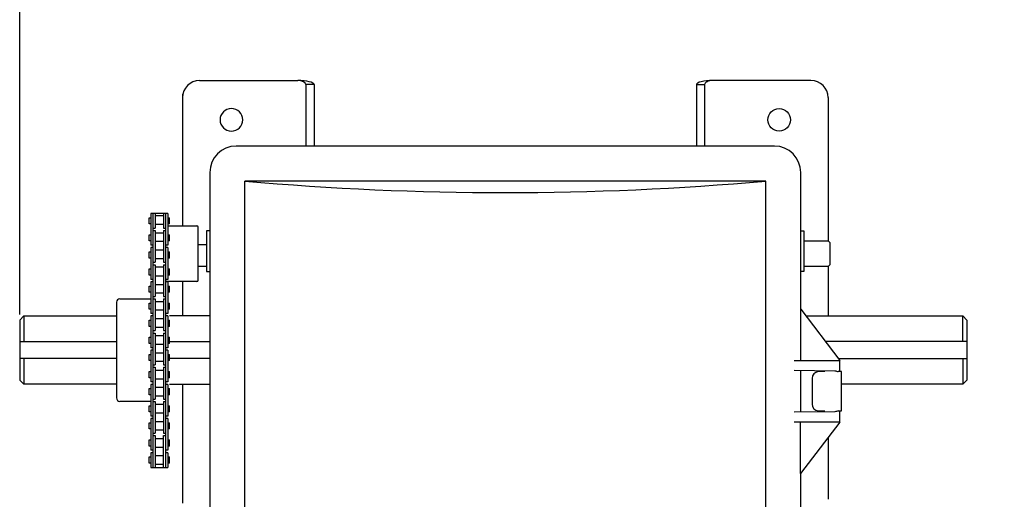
# Model space of a CAD drawing. Header units: inches. Extents: x 169.6 to 213.7, y 214.8 to 266.5.
# Tile 6 of 28: x 176.04 to 176.744, y 224.017 to 224.36. Entities that reach past the tile are written whole.
import ezdxf

# ---------------------------------------------------------------- set-up
doc = ezdxf.new("R2010")
doc.units = ezdxf.units.IN
doc.header["$LTSCALE"] = 0.25
doc.header["$MEASUREMENT"] = 0
doc.layers.add('ANNOTATIONS', color=1, linetype='Continuous')
doc.layers.add('RMX OPERATOR LH', color=7, linetype='Continuous')
doc.styles.add('ARIAL', font='arial.ttf', dxfattribs={"height": 0.09375})
doc.dimstyles.new('ARIAL', dxfattribs={"dimtxt": 0.09375, "dimasz": 0.09375, "dimexe": 0.03125, "dimexo": 0.046875, "dimgap": 0.09, "dimtad": 0, "dimtih": 1, "dimtoh": 1, "dimdec": 4, "dimzin": 0, "dimdsep": 46, "dimlunit": 4, "dimtxsty": 'ARIAL', "dimcen": 0.09, "dimadec": 0, "dimazin": 0, "dimtfac": 1, "dimtdec": 4, "dimtix": 1, "dimtofl": 0, "dimtmove": 0, "dimatfit": 3, "dimfxl": 0.18, "dimfrac": 2, "dimtolj": 1, "dimtzin": 0, "dimarcsym": 0})

# ---------------------------------------------------------------- blocks, each defined once
blk = doc.blocks.new('*D30')
at = {"layer": 'ANNOTATIONS', "color": 0, "lineweight": -2, "transparency": 16777216}
for p, q in [((176.03988, 224.14912), (176.03988, 225.48532)), ((177.00038, 224.17718), (177.00038, 225.48532)), ((176.13363, 225.45407), (176.2144, 225.45407)), ((176.90663, 225.45407), (176.85324, 225.45407))]:
    blk.add_line(p, q, dxfattribs=at)
at = {"layer": 'ANNOTATIONS', "color": 0, "transparency": 16777216}
for points in [[(176.13363, 225.46969), (176.13363, 225.43844), (176.03988, 225.45407)], [(176.90663, 225.46969), (176.90663, 225.43844), (177.00038, 225.45407)]]:
    blk.add_solid(points, dxfattribs=at)
at = {"layer": 'defpoints', "color": 0, "transparency": 16777216}
for p in [(176.03988, 225.45407), (177.00038, 224.1303), (176.03988, 224.10225)]:
    blk.add_point(p, dxfattribs=at)
at = {"layer": 'ANNOTATIONS', "color": 0, "transparency": 16777216, "insert": (176.53382, 225.45407), "char_height": 0.09375, "attachment_point": 5, "style": 'ARIAL'}
blk.add_mtext('\\A1;1\'-7 3/4"', dxfattribs=at)
blk = doc.blocks.new('*D31')
at = {"layer": 'ANNOTATIONS', "color": 0, "lineweight": -2, "transparency": 16777216}
for p, q in [((176.03988, 224.19205), (176.03988, 225.2377)), ((176.84413, 224.92718), (176.84413, 225.2377)), ((176.13363, 225.20645), (176.23664, 225.20645)), ((176.75038, 225.20645), (176.65703, 225.20645))]:
    blk.add_line(p, q, dxfattribs=at)
at = {"layer": 'ANNOTATIONS', "color": 0, "transparency": 16777216}
for points in [[(176.13363, 225.22208), (176.13363, 225.19083), (176.03988, 225.20645)], [(176.75038, 225.22208), (176.75038, 225.19083), (176.84413, 225.20645)]]:
    blk.add_solid(points, dxfattribs=at)
at = {"layer": 'defpoints', "color": 0, "transparency": 16777216}
for p in [(176.03988, 225.20645), (176.84413, 224.8803), (176.03988, 224.14517)]:
    blk.add_point(p, dxfattribs=at)
at = {"layer": 'ANNOTATIONS', "color": 0, "transparency": 16777216, "insert": (176.44683, 225.20645), "char_height": 0.09375, "attachment_point": 5, "style": 'ARIAL'}
blk.add_mtext('\\A1;1\'-3"', dxfattribs=at)

msp = doc.modelspace()

# ---------------------------------------------------------------- linework, layer by layer
at = {"layer": 'RMX OPERATOR LH'}
for p, q in [((176.16845, 224.31628), (176.23855, 224.31628)), ((176.60536, 224.31628), (176.53526, 224.31628)), ((176.25027, 224.31335), (176.24441, 224.31335)), ((176.24441, 224.31335), (176.24441, 224.26941)), ((176.25027, 224.31335), (176.25027, 224.26941)), ((176.52354, 224.31335), (176.5294, 224.31335)), ((176.52354, 224.31335), (176.52354, 224.26941)), ((176.5294, 224.31335), (176.5294, 224.26941)), ((176.15624, 224.30641), (176.15624, 224.21243)), ((176.61757, 224.30407), (176.61757, 224.20174)), ((176.57921, 224.26941), (176.1946, 224.26941)), ((176.17576, 224.25056), (176.17576, 223.95151)), ((176.20071, 223.86853), (176.20071, 224.24445)), ((176.5731, 224.24445), (176.20071, 224.24445)), ((176.5731, 223.46304), (176.5731, 224.24445)), ((176.59805, 224.15288), (176.59805, 224.25056)), ((176.14564, 224.21243), (176.16652, 224.21243)), ((176.1675, 224.17372), (176.1675, 224.21145)), ((176.17576, 224.20886), (176.17348, 224.20886)), ((176.17348, 224.20886), (176.17348, 224.17983)), ((176.59805, 224.20886), (176.60033, 224.20886)), ((176.60033, 224.20886), (176.60033, 224.17983)), ((176.60033, 224.20174), (176.61774, 224.20174)), ((176.61774, 224.20174), (176.61921, 224.20028)), ((176.17348, 224.19891), (176.1675, 224.19891)), ((176.61921, 224.18489), (176.61921, 224.20028)), ((176.17348, 224.18343), (176.1675, 224.18343)), ((176.61774, 224.18343), (176.60033, 224.18343)), ((176.61757, 224.18343), (176.61757, 224.1481)), ((176.61921, 224.18489), (176.61774, 224.18343)), ((176.17348, 224.17983), (176.17576, 224.17983)), ((176.60033, 224.17983), (176.59805, 224.17983)), ((176.16652, 224.17274), (176.14418, 224.17274)), ((176.15624, 224.17274), (176.15624, 224.1481)), ((176.11146, 224.16034), (176.13368, 224.16034)), ((176.10901, 224.1579), (176.10901, 224.08952)), ((176.03988, 224.14517), (176.04281, 224.1481)), ((176.03988, 224.14517), (176.03988, 224.10225)), ((176.04281, 224.1481), (176.10901, 224.1481)), ((176.04281, 224.1481), (176.04281, 224.12981)), ((176.17576, 224.1481), (176.14686, 224.1481)), ((176.60185, 224.1481), (176.71385, 224.1481)), ((176.71678, 224.14517), (176.71385, 224.1481)), ((176.71385, 224.12981), (176.71385, 224.1481)), ((176.71678, 224.14517), (176.71678, 224.10225)), ((176.03988, 224.12981), (176.10901, 224.12981)), ((176.14686, 224.12981), (176.17576, 224.12981)), ((176.71678, 224.12981), (176.61573, 224.12981)), ((176.10901, 224.11761), (176.03988, 224.11761)), ((176.04281, 224.11761), (176.04281, 224.09932)), ((176.17576, 224.11761), (176.14686, 224.11761)), ((176.6249, 224.11761), (176.71678, 224.11761)), ((176.71385, 224.11761), (176.71385, 224.09932)), ((176.62589, 224.10832), (176.62589, 224.11625)), ((176.59805, 224.07932), (176.59805, 224.10923)), ((176.6063, 224.10343), (176.6063, 224.08512)), ((176.62711, 224.10832), (176.62491, 224.10832)), ((176.62711, 224.08023), (176.62711, 224.10832)), ((176.62711, 224.08023), (176.62711, 224.10832)), ((176.04281, 224.09932), (176.03988, 224.10225)), ((176.10901, 224.09932), (176.04281, 224.09932)), ((176.14686, 224.09932), (176.17543, 224.09932)), ((176.15624, 224.09932), (176.15624, 224.01445)), ((176.71385, 224.09932), (176.62711, 224.09932)), ((176.71385, 224.09932), (176.71678, 224.10225)), ((176.13368, 224.08708), (176.11146, 224.08708)), ((176.62245, 224.07957), (176.59328, 224.07928)), ((176.61053, 224.08023), (176.61518, 224.08023)), ((176.62491, 224.08023), (176.62711, 224.08023)), ((176.62491, 224.08023), (176.62711, 224.08023)), ((176.62589, 224.0723), (176.62589, 224.08023)), ((176.62589, 224.0723), (176.59328, 224.0723)), ((176.59778, 224.03567), (176.59778, 224.0723)), ((176.62589, 224.0723), (176.59791, 224.03567)), ((176.61757, 224.06131), (176.61757, 224.01714)), ((176.13368, 224.03995), (176.14564, 224.03995)), ((176.59778, 224.03567), (176.59791, 224.03567))]:
    msp.add_line(p, q, dxfattribs=at)
at = {"layer": 'RMX OPERATOR LH', "linetype": 'Continuous'}
for p, q in [((176.13246, 224.2183), (176.13368, 224.2183)), ((176.13246, 224.21391), (176.13246, 224.2183)), ((176.14564, 224.22133), (176.13368, 224.22133)), ((176.13368, 224.22133), (176.13368, 224.19867)), ((176.13514, 224.22133), (176.13514, 224.03995)), ((176.13661, 224.22133), (176.13661, 224.21088)), ((176.13661, 224.21977), (176.14271, 224.21977)), ((176.14271, 224.22133), (176.14271, 224.21088)), ((176.14418, 224.22133), (176.14418, 224.03995)), ((176.14564, 224.22133), (176.14564, 224.19867)), ((176.14564, 224.2183), (176.14686, 224.2183)), ((176.14686, 224.21391), (176.14686, 224.2183)), ((176.13368, 224.21391), (176.13246, 224.21391)), ((176.13514, 224.21088), (176.13661, 224.21088)), ((176.13514, 224.20912), (176.13661, 224.20912)), ((176.13514, 224.20912), (176.13661, 224.20912)), ((176.14271, 224.21342), (176.13661, 224.21342)), ((176.13661, 224.20912), (176.13661, 224.18646)), ((176.14271, 224.21088), (176.14418, 224.21088)), ((176.14271, 224.20912), (176.14271, 224.18646)), ((176.14271, 224.20912), (176.14418, 224.20912)), ((176.14271, 224.20912), (176.14418, 224.20912)), ((176.14686, 224.21391), (176.14564, 224.21391)), ((176.13246, 224.20609), (176.13368, 224.20609)), ((176.13246, 224.2017), (176.13246, 224.20609)), ((176.13246, 224.20609), (176.13368, 224.20609)), ((176.13246, 224.2017), (176.13246, 224.20609)), ((176.13368, 224.2017), (176.13246, 224.2017)), ((176.13368, 224.2017), (176.13246, 224.2017)), ((176.13661, 224.20756), (176.14271, 224.20756)), ((176.14564, 224.20609), (176.1467, 224.20609)), ((176.14564, 224.20609), (176.14686, 224.20609)), ((176.14686, 224.2017), (176.14564, 224.2017)), ((176.14686, 224.2017), (176.14686, 224.20609)), ((176.13514, 224.19867), (176.13368, 224.19867)), ((176.13514, 224.19867), (176.13368, 224.19867)), ((176.13514, 224.19691), (176.13368, 224.19691)), ((176.13368, 224.19691), (176.13368, 224.17425)), ((176.14271, 224.20121), (176.13661, 224.20121)), ((176.13661, 224.19535), (176.14271, 224.19535)), ((176.14564, 224.19867), (176.14418, 224.19867)), ((176.14564, 224.19691), (176.14418, 224.19691)), ((176.14564, 224.19691), (176.14564, 224.17425)), ((176.13246, 224.19389), (176.13368, 224.19389)), ((176.13246, 224.18949), (176.13246, 224.19389)), ((176.13368, 224.18949), (176.13246, 224.18949)), ((176.14271, 224.189), (176.13661, 224.189)), ((176.14564, 224.19389), (176.14686, 224.19389)), ((176.14686, 224.18949), (176.14564, 224.18949)), ((176.14686, 224.18949), (176.14686, 224.19389)), ((176.13246, 224.18168), (176.13368, 224.18168)), ((176.13246, 224.17728), (176.13246, 224.18168)), ((176.13246, 224.18168), (176.13368, 224.18168)), ((176.13246, 224.17728), (176.13246, 224.18168)), ((176.13514, 224.18646), (176.13661, 224.18646)), ((176.13514, 224.1847), (176.13661, 224.1847)), ((176.13514, 224.1847), (176.13661, 224.1847)), ((176.13661, 224.1847), (176.13661, 224.16204)), ((176.13661, 224.18314), (176.14271, 224.18314)), ((176.14271, 224.18646), (176.14418, 224.18646)), ((176.14271, 224.1847), (176.14271, 224.16204)), ((176.14271, 224.1847), (176.14418, 224.1847)), ((176.14271, 224.1847), (176.14418, 224.1847)), ((176.14564, 224.18168), (176.1467, 224.18168)), ((176.14564, 224.18168), (176.14686, 224.18168)), ((176.14686, 224.17728), (176.14686, 224.18168)), ((176.13368, 224.17728), (176.13246, 224.17728)), ((176.13368, 224.17728), (176.13246, 224.17728)), ((176.13514, 224.17425), (176.13368, 224.17425)), ((176.13514, 224.17425), (176.13368, 224.17425)), ((176.13661, 224.17679), (176.14271, 224.17679)), ((176.14564, 224.17425), (176.14418, 224.17425)), ((176.14686, 224.17728), (176.14564, 224.17728)), ((176.13246, 224.16947), (176.13368, 224.16947)), ((176.13246, 224.16507), (176.13246, 224.16947)), ((176.13514, 224.17249), (176.13368, 224.17249)), ((176.13368, 224.17249), (176.13368, 224.14983)), ((176.14271, 224.17044), (176.13661, 224.17044)), ((176.14564, 224.17249), (176.14418, 224.17249)), ((176.14564, 224.17249), (176.14564, 224.14983)), ((176.14564, 224.16947), (176.14686, 224.16947)), ((176.14686, 224.16507), (176.14686, 224.16947)), ((176.13368, 224.16507), (176.13246, 224.16507)), ((176.13514, 224.16204), (176.13661, 224.16204)), ((176.13514, 224.16028), (176.13661, 224.16028)), ((176.13514, 224.16028), (176.13661, 224.16028)), ((176.13661, 224.16458), (176.14271, 224.16458)), ((176.13661, 224.16028), (176.13661, 224.13762)), ((176.14271, 224.16204), (176.14418, 224.16204)), ((176.14271, 224.16028), (176.14271, 224.13762)), ((176.14271, 224.16028), (176.14418, 224.16028)), ((176.14271, 224.16028), (176.14418, 224.16028)), ((176.14686, 224.16507), (176.14564, 224.16507)), ((176.13246, 224.15726), (176.13368, 224.15726)), ((176.13246, 224.15286), (176.13246, 224.15726)), ((176.13246, 224.15726), (176.13368, 224.15726)), ((176.13246, 224.15286), (176.13246, 224.15726)), ((176.13368, 224.15286), (176.13246, 224.15286)), ((176.13368, 224.15286), (176.13246, 224.15286)), ((176.14271, 224.15823), (176.13661, 224.15823)), ((176.13661, 224.15237), (176.14271, 224.15237)), ((176.14564, 224.15726), (176.1467, 224.15726)), ((176.14564, 224.15726), (176.14686, 224.15726)), ((176.14686, 224.15286), (176.14564, 224.15286)), ((176.14686, 224.15286), (176.14686, 224.15726)), ((176.59782, 224.15288), (176.59782, 224.11625)), ((176.59782, 224.15288), (176.59822, 224.15288)), ((176.59822, 224.15288), (176.62589, 224.11625)), ((176.13514, 224.14983), (176.13368, 224.14983)), ((176.13514, 224.14983), (176.13368, 224.14983)), ((176.13514, 224.14807), (176.13368, 224.14807)), ((176.13368, 224.14807), (176.13368, 224.12541)), ((176.14271, 224.14602), (176.13661, 224.14602)), ((176.14564, 224.14983), (176.14418, 224.14983)), ((176.14564, 224.14807), (176.14418, 224.14807)), ((176.14564, 224.14807), (176.14564, 224.12541)), ((176.13246, 224.14505), (176.13368, 224.14505)), ((176.13246, 224.14065), (176.13246, 224.14505)), ((176.13368, 224.14065), (176.13246, 224.14065)), ((176.13661, 224.14016), (176.14271, 224.14016)), ((176.14564, 224.14505), (176.14686, 224.14505)), ((176.14686, 224.14065), (176.14564, 224.14065)), ((176.14686, 224.14065), (176.14686, 224.14505)), ((176.13246, 224.13284), (176.13368, 224.13284)), ((176.13246, 224.12844), (176.13246, 224.13284)), ((176.13246, 224.13284), (176.13368, 224.13284)), ((176.13246, 224.12844), (176.13246, 224.13284)), ((176.13514, 224.13762), (176.13661, 224.13762)), ((176.13514, 224.13586), (176.13661, 224.13586)), ((176.13514, 224.13586), (176.13661, 224.13586)), ((176.13661, 224.13586), (176.13661, 224.1132)), ((176.14271, 224.13381), (176.13661, 224.13381)), ((176.14271, 224.13762), (176.14418, 224.13762)), ((176.14271, 224.13586), (176.14271, 224.1132)), ((176.14271, 224.13586), (176.14418, 224.13586)), ((176.14271, 224.13586), (176.14418, 224.13586)), ((176.14564, 224.13284), (176.1467, 224.13284)), ((176.14564, 224.13284), (176.14686, 224.13284)), ((176.14686, 224.12844), (176.14686, 224.13284)), ((176.13368, 224.12844), (176.13246, 224.12844)), ((176.13368, 224.12844), (176.13246, 224.12844)), ((176.13514, 224.12541), (176.13368, 224.12541)), ((176.13514, 224.12541), (176.13368, 224.12541)), ((176.13661, 224.12795), (176.14271, 224.12795)), ((176.14564, 224.12541), (176.14418, 224.12541)), ((176.14686, 224.12844), (176.14564, 224.12844)), ((176.13246, 224.12063), (176.13368, 224.12063)), ((176.13246, 224.11623), (176.13246, 224.12063)), ((176.13514, 224.12366), (176.13368, 224.12366)), ((176.13368, 224.12366), (176.13368, 224.10099)), ((176.14271, 224.1216), (176.13661, 224.1216)), ((176.14564, 224.12366), (176.14418, 224.12366)), ((176.14564, 224.12366), (176.14564, 224.10099)), ((176.14564, 224.12063), (176.14686, 224.12063)), ((176.14686, 224.11623), (176.14686, 224.12063)), ((176.13368, 224.11623), (176.13246, 224.11623)), ((176.13514, 224.1132), (176.13661, 224.1132)), ((176.13514, 224.11145), (176.13661, 224.11145)), ((176.13514, 224.11145), (176.13661, 224.11145)), ((176.13661, 224.11574), (176.14271, 224.11574)), ((176.13661, 224.11145), (176.13661, 224.08878)), ((176.14271, 224.1132), (176.14418, 224.1132)), ((176.14271, 224.11145), (176.14271, 224.08878)), ((176.14271, 224.11145), (176.14418, 224.11145)), ((176.14271, 224.11145), (176.14418, 224.11145)), ((176.14686, 224.11623), (176.14564, 224.11623)), ((176.59328, 224.11625), (176.62589, 224.11625)), ((176.62589, 224.10832), (176.62589, 224.11625)), ((176.13246, 224.10842), (176.13368, 224.10842)), ((176.13246, 224.10402), (176.13246, 224.10842)), ((176.13246, 224.10842), (176.13368, 224.10842)), ((176.13246, 224.10402), (176.13246, 224.10842)), ((176.13368, 224.10402), (176.13246, 224.10402)), ((176.13368, 224.10402), (176.13246, 224.10402)), ((176.13661, 224.10939), (176.14271, 224.10939)), ((176.14271, 224.10305), (176.13661, 224.10305)), ((176.14564, 224.10842), (176.1467, 224.10842)), ((176.14564, 224.10842), (176.14686, 224.10842)), ((176.14686, 224.10402), (176.14564, 224.10402)), ((176.14686, 224.10402), (176.14686, 224.10842)), ((176.59328, 224.10927), (176.62245, 224.10898)), ((176.61518, 224.10832), (176.61053, 224.10832)), ((176.62711, 224.10832), (176.62491, 224.10832)), ((176.13246, 224.09621), (176.13368, 224.09621)), ((176.13246, 224.09181), (176.13246, 224.09621)), ((176.13514, 224.10099), (176.13368, 224.10099)), ((176.13514, 224.10099), (176.13368, 224.10099)), ((176.13514, 224.09924), (176.13368, 224.09924)), ((176.13368, 224.09924), (176.13368, 224.07658)), ((176.13661, 224.09718), (176.14271, 224.09718)), ((176.14564, 224.10099), (176.14418, 224.10099)), ((176.14564, 224.09924), (176.14418, 224.09924)), ((176.14564, 224.09924), (176.14564, 224.07658)), ((176.14564, 224.09621), (176.14686, 224.09621)), ((176.14686, 224.09181), (176.14686, 224.09621)), ((176.13368, 224.09181), (176.13246, 224.09181)), ((176.14271, 224.09084), (176.13661, 224.09084)), ((176.14686, 224.09181), (176.14564, 224.09181)), ((176.13246, 224.084), (176.13368, 224.084)), ((176.13246, 224.0796), (176.13246, 224.084)), ((176.13246, 224.084), (176.13368, 224.084)), ((176.13246, 224.0796), (176.13246, 224.084)), ((176.13514, 224.08878), (176.13661, 224.08878)), ((176.13514, 224.08703), (176.13661, 224.08703)), ((176.13514, 224.08703), (176.13661, 224.08703)), ((176.13661, 224.08703), (176.13661, 224.06437)), ((176.13661, 224.08498), (176.14271, 224.08498)), ((176.14271, 224.08878), (176.14418, 224.08878)), ((176.14271, 224.08703), (176.14271, 224.06437)), ((176.14271, 224.08703), (176.14418, 224.08703)), ((176.14271, 224.08703), (176.14418, 224.08703)), ((176.14564, 224.084), (176.1467, 224.084)), ((176.14564, 224.084), (176.14686, 224.084)), ((176.14686, 224.0796), (176.14686, 224.084)), ((176.13368, 224.0796), (176.13246, 224.0796)), ((176.13368, 224.0796), (176.13246, 224.0796)), ((176.13514, 224.07658), (176.13368, 224.07658)), ((176.13514, 224.07658), (176.13368, 224.07658)), ((176.13514, 224.07482), (176.13368, 224.07482)), ((176.13368, 224.07482), (176.13368, 224.05216)), ((176.14271, 224.07863), (176.13661, 224.07863)), ((176.14564, 224.07658), (176.14418, 224.07658)), ((176.14564, 224.07482), (176.14418, 224.07482)), ((176.14686, 224.0796), (176.14564, 224.0796)), ((176.14564, 224.07482), (176.14564, 224.05216)), ((176.13246, 224.07179), (176.13368, 224.07179)), ((176.13246, 224.06739), (176.13246, 224.07179)), ((176.13661, 224.07277), (176.14271, 224.07277)), ((176.14564, 224.07179), (176.14686, 224.07179)), ((176.14686, 224.06739), (176.14686, 224.07179)), ((176.13368, 224.06739), (176.13246, 224.06739)), ((176.13514, 224.06437), (176.13661, 224.06437)), ((176.13514, 224.06261), (176.13661, 224.06261)), ((176.13514, 224.06261), (176.13661, 224.06261)), ((176.14271, 224.06642), (176.13661, 224.06642)), ((176.13661, 224.06261), (176.13661, 224.03995)), ((176.14271, 224.06437), (176.14418, 224.06437)), ((176.14271, 224.03995), (176.14271, 224.06261)), ((176.14271, 224.06261), (176.14418, 224.06261)), ((176.14271, 224.06261), (176.14418, 224.06261)), ((176.14686, 224.06739), (176.14564, 224.06739)), ((176.13246, 224.05958), (176.13368, 224.05958)), ((176.13246, 224.05518), (176.13246, 224.05958)), ((176.13246, 224.05958), (176.13368, 224.05958)), ((176.13246, 224.05518), (176.13246, 224.05958)), ((176.13368, 224.05518), (176.13246, 224.05518)), ((176.13368, 224.05518), (176.13246, 224.05518)), ((176.13661, 224.06056), (176.14271, 224.06056)), ((176.14271, 224.05421), (176.13661, 224.05421)), ((176.14564, 224.05958), (176.1467, 224.05958)), ((176.14564, 224.05958), (176.14686, 224.05958)), ((176.14686, 224.05518), (176.14564, 224.05518)), ((176.14686, 224.05518), (176.14686, 224.05958)), ((176.13246, 224.04737), (176.13368, 224.04737)), ((176.13246, 224.04297), (176.13246, 224.04737)), ((176.13514, 224.05216), (176.13368, 224.05216)), ((176.13514, 224.05216), (176.13368, 224.05216)), ((176.13368, 224.0504), (176.13368, 224.03995)), ((176.13514, 224.0504), (176.13368, 224.0504)), ((176.13661, 224.04835), (176.14271, 224.04835)), ((176.14564, 224.05216), (176.14418, 224.05216)), ((176.14564, 224.0504), (176.14418, 224.0504)), ((176.14564, 224.0504), (176.14564, 224.03995)), ((176.14564, 224.04737), (176.14686, 224.04737)), ((176.14686, 224.04297), (176.14686, 224.04737)), ((176.13368, 224.04297), (176.13246, 224.04297)), ((176.14271, 224.042), (176.13661, 224.042)), ((176.14686, 224.04297), (176.14564, 224.04297)), ((176.59805, 223.67182), (176.59805, 224.03567))]:
    msp.add_line(p, q, dxfattribs=at)
at = {"layer": 'RMX OPERATOR LH', "extrusion": (4.4822e-16, 2.77556e-17, -1)}
msp.add_circle((-176.19117, 224.2882), 0.00808, dxfattribs=at)
at = {"layer": 'RMX OPERATOR LH'}
msp.add_circle((176.58264, 224.2882), 0.00808, dxfattribs=at)
for centre, radius, start, end in [((176.16845, 224.30407), 0.01221, 90, 180), ((176.60536, 224.30407), 0.01221, 0, 90), ((176.1946, 224.25056), 0.01885, 90, 180), ((176.57921, 224.25056), 0.01885, 0, 90), ((176.16652, 224.21145), 0.000977, 0, 90), ((176.16652, 224.17372), 0.000977, 270, 0), ((176.11146, 224.1579), 0.00244, 90, 180), ((176.11146, 224.08952), 0.00244, 180, 270), ((176.61088, 224.08481), 0.00459, 176.18868, 265.59815), ((176.62885, 224.06089), 0.01974, 101.51617, 108.90217)]:
    msp.add_arc(centre, radius, start, end, dxfattribs=at)
at = {"layer": 'RMX OPERATOR LH', "linetype": 'Continuous'}
for centre, radius, start, end in [((176.61088, 224.10374), 0.00459, 94.40193, 183.81125), ((176.63228, 224.14027), 0.03279, 252.56525, 257.00956)]:
    msp.add_arc(centre, radius, start, end, dxfattribs=at)
at = {"layer": 'RMX OPERATOR LH'}
for centre, major_axis, ratio, start_param, end_param in [((176.23855, 224.31335), (0.00586, 0), 0.5, 0, 1.570796), ((176.23855, 224.31335), (0.01172, 0), 0.25, 0, 1.570796), ((176.53526, 224.31335), (0.01172, 0), 0.25, 1.570796, 3.141593), ((176.53526, 224.31335), (0.00586, 0), 0.5, 1.570796, 3.141593), ((176.38691, 224.94113), (1.22096, 0), 0.57735, 4.559292, 4.865486)]:
    msp.add_ellipse(centre, major_axis=major_axis, ratio=ratio, start_param=start_param, end_param=end_param, dxfattribs=at)

# ---------------------------------------------------------------- dimensions: what is measured, and where the dimension line sits
at = {"layer": 'ANNOTATIONS'}
for base, p1, p2, text, picture, middle in [((176.03988, 225.45407), (177.00038, 224.1303), (176.03988, 224.10225), '1\'-7 3/4"', '*D30', (176.53382, 225.45407)), ((176.03988, 225.20645), (176.84413, 224.8803), (176.03988, 224.14517), '1\'-3"', '*D31', (176.44683, 225.20645))]:
    dim = msp.add_linear_dim(base=base, p1=p1, p2=p2, angle=180, text=text, dimstyle='ARIAL', dxfattribs=at)
    dim.commit()
    dim.dimension.update_dxf_attribs({"geometry": picture, "text_midpoint": middle, "dimtype": 160})

doc.saveas('drawing.dxf')
